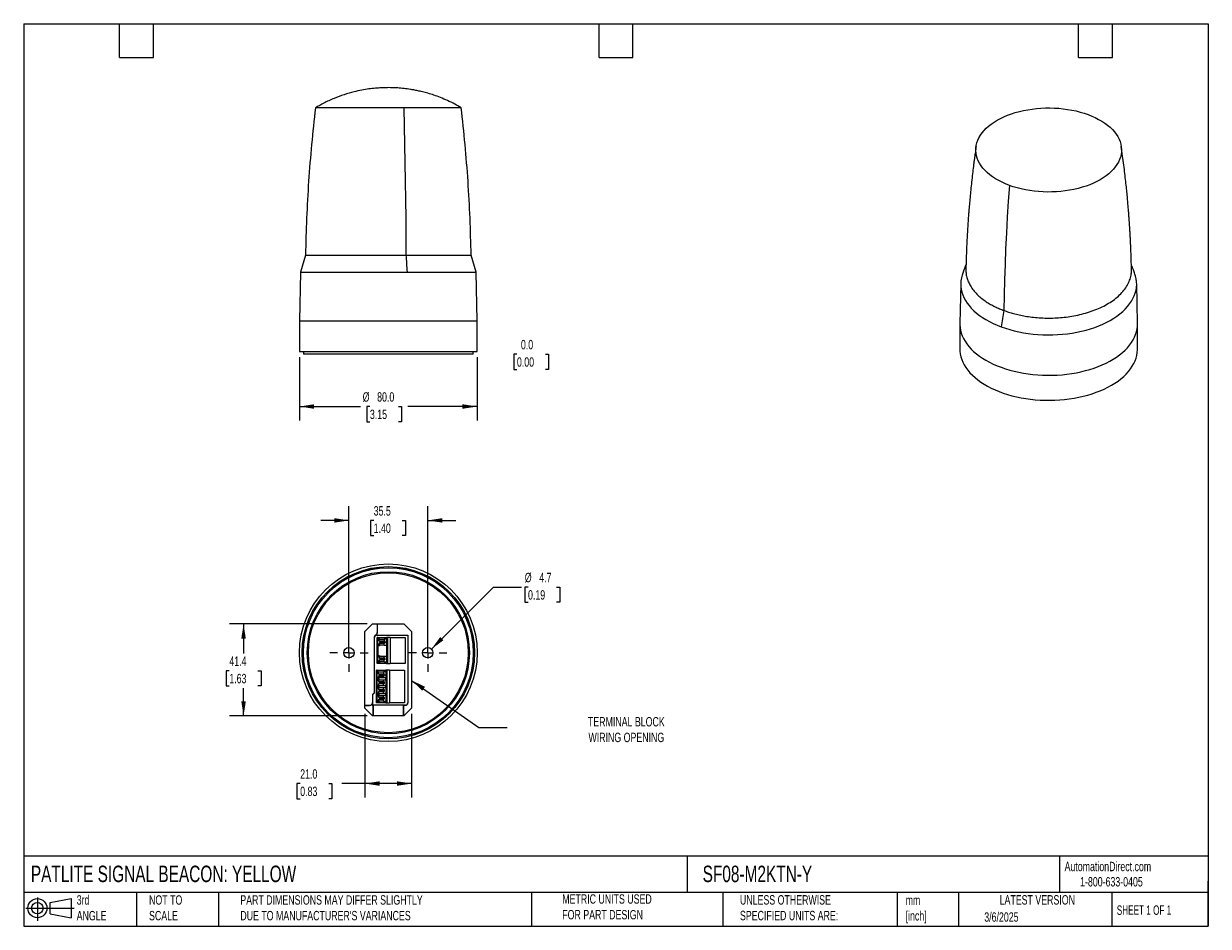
# Model space of a CAD drawing. Header units: millimetres. Extents: x 13 to 546, y 13 to 419.
import ezdxf

# ---------------------------------------------------------------- set-up
doc = ezdxf.new("R2010")
doc.units = ezdxf.units.MM
doc.header["$LTSCALE"] = 2
doc.linetypes.add('SLD-Center', pattern=[19.05, 15.24, -1.27, 1.27, -1.27])
doc.linetypes.add('SLD-Solid', pattern=[0])
doc.layers.add('CENTER', color=40, linetype='SLD-Center')
doc.layers.add('SLD-DEFPOINTS', color=7, linetype='Continuous')
doc.layers.add('DIMENSIONS', color=140, linetype='SLD-Solid', lineweight=25)
doc.layers.add('TEXT', color=140, linetype='SLD-Solid', lineweight=25)
doc.styles.add('SLDTEXTSTYLE0', font='TXT', dxfattribs={"width": 0.7})
doc.styles.add('SLDTEXTSTYLE1', font='TXT', dxfattribs={"width": 0.65})
doc.dimstyles.new('SLDDIMSTYLE0', dxfattribs={"dimtxt": 4.316016, "dimasz": 6.604, "dimexe": 0, "dimexo": 0.0625, "dimgap": 1.079004, "dimtad": 0, "dimtih": 1, "dimtoh": 1, "dimrnd": 1e-09, "dimzin": 4, "dimdsep": 46, "dimtxsty": 'SLDTEXTSTYLE0', "dimsah": 1, "dimcen": 0.09, "dimadec": 0, "dimazin": 1, "dimtfac": 1, "dimtofl": 0, "dimtmove": 0, "dimatfit": 3, "dimfxl": 0, "dimfrac": 2, "dimtolj": 1, "dimtzin": 12, "dimarcsym": 0})
doc.dimstyles.new('SLDDIMSTYLE1', dxfattribs={"dimtxt": 4.316016, "dimasz": 6.604, "dimexe": 0, "dimexo": 0.0625, "dimgap": 1.079004, "dimtad": 0, "dimtih": 1, "dimtoh": 1, "dimrnd": 1e-09, "dimzin": 0, "dimdsep": 46, "dimtxsty": 'SLDTEXTSTYLE0', "dimblk1": 'NONE', "dimblk2": 'NONE', "dimsah": 1, "dimcen": 0.09, "dimadec": 0, "dimazin": 0, "dimtfac": 1, "dimtmove": 0, "dimatfit": 0, "dimldrblk": 'NONE', "dimfxl": 0, "dimfrac": 2, "dimtolj": 1, "dimtzin": 12, "dimarcsym": 0})
doc.dimstyles.new('SLDDIMSTYLE2', dxfattribs={"dimtxt": 4.316016, "dimasz": 6.604, "dimexe": 0, "dimexo": 0.0625, "dimgap": 1.079004, "dimtad": 0, "dimtih": 1, "dimtoh": 1, "dimrnd": 1e-09, "dimzin": 12, "dimdsep": 46, "dimtxsty": 'SLDTEXTSTYLE0', "dimsah": 1, "dimcen": 0.09, "dimadec": 0, "dimazin": 3, "dimtfac": 1, "dimtmove": 0, "dimatfit": 0, "dimfxl": 0, "dimfrac": 2, "dimtolj": 1, "dimtzin": 12, "dimarcsym": 0})
doc.dimstyles.new('SLDDIMSTYLE3', dxfattribs={"dimtxt": 4.316016, "dimasz": 6.604, "dimexe": 0, "dimexo": 0.0625, "dimgap": 1.079004, "dimtad": 0, "dimtih": 1, "dimtoh": 1, "dimrnd": 1e-09, "dimzin": 12, "dimdsep": 46, "dimtxsty": 'SLDTEXTSTYLE0', "dimsah": 1, "dimcen": 0.09, "dimadec": 0, "dimazin": 3, "dimtfac": 1, "dimtofl": 0, "dimtmove": 0, "dimatfit": 3, "dimfxl": 0, "dimfrac": 2, "dimtolj": 1, "dimtzin": 12, "dimarcsym": 0})
doc.dimstyles.new('SLDDIMSTYLE4', dxfattribs={"dimtxt": 4.316016, "dimasz": 6.604, "dimexe": 0, "dimexo": 0.0625, "dimgap": 1.079004, "dimtad": 0, "dimtih": 1, "dimtoh": 1, "dimrnd": 1e-09, "dimzin": 12, "dimdsep": 46, "dimtxsty": 'SLDTEXTSTYLE0', "dimsah": 1, "dimcen": 0, "dimadec": 0, "dimazin": 3, "dimtfac": 1, "dimtofl": 0, "dimtmove": 0, "dimatfit": 3, "dimfxl": 0, "dimfrac": 2, "dimtolj": 1, "dimtzin": 12, "dimarcsym": 0})
doc.dimstyles.new('SLDDIMSTYLE5', dxfattribs={"dimtxt": 0.18, "dimasz": 6.604, "dimexe": 0, "dimexo": 0.0625, "dimgap": 0, "dimtad": 0, "dimtih": 1, "dimtoh": 1, "dimdec": 0, "dimrnd": 1e-09, "dimzin": 0, "dimdsep": 46, "dimtxsty": 'Standard', "dimsah": 1, "dimcen": 0.09, "dimadec": 0, "dimazin": 0, "dimtfac": 6.604, "dimtdec": 0, "dimtofl": 0, "dimtmove": 0, "dimatfit": 3, "dimfxl": 0, "dimfrac": 2, "dimtolj": 1, "dimtzin": 0, "dimarcsym": 0})

# ---------------------------------------------------------------- blocks, each defined once
blk = doc.blocks.new('Block11')
at = {"color": 7, "linetype": 'SLD-Solid', "lineweight": 18}
for p, q in [((0, 5.76), (21.75, 5.76)), ((5.18, 10.62), (5.18, 0)), ((10.96, 8.33), (20.35, 10.06)), ((10.96, 3.19), (10.96, 8.33)), ((20.35, 10.06), (20.35, 1.46)), ((10.96, 3.19), (20.35, 1.46))]:
    blk.add_line(p, q, dxfattribs=at)
for radius in [4.3, 2.57]:
    blk.add_circle((5.18, 5.76), radius, dxfattribs=at)
blk = doc.blocks.new('Block12')
at = {"layer": 'SLD-DEFPOINTS'}
blk.add_blockref('Block11', (0, 0), dxfattribs=at)
blk = doc.blocks.new('_D')
at = {"layer": 'DIMENSIONS'}
for p, q in [((136.88, 268.96), (136.88, 240.39)), ((216.88, 268.96), (216.88, 240.39)), ((136.88, 246.74), (164.37, 246.74)), ((168.59, 246.74), (167.14, 246.74)), ((167.14, 246.74), (167.14, 239.88)), ((181.42, 246.74), (182.87, 246.74)), ((182.87, 246.74), (182.87, 239.88)), ((216.88, 246.74), (185.64, 246.74)), ((167.14, 239.88), (168.59, 239.88)), ((182.87, 239.88), (181.42, 239.88))]:
    blk.add_line(p, q, dxfattribs=at)
for points in [[(136.88, 246.74), (143.49, 245.72), (143.49, 247.75)], [(216.88, 246.74), (210.28, 247.75), (210.28, 245.72)]]:
    blk.add_solid(points, dxfattribs=at)
at = {"layer": 'DIMENSIONS', "char_height": 4.233, "attachment_point": 1, "style": 'SLDTEXTSTYLE0'}
for s, insert in [('%%c', (165.34, 253.16)), ('80.0', (171.85, 253.16)), ('3.15', (168.59, 245.34))]:
    blk.add_mtext(s, dxfattribs=dict(at, insert=insert))
blk = doc.blocks.new('_D_1')
at = {"layer": 'DIMENSIONS'}
for p, q in [((234.8, 270.3), (233.35, 270.3)), ((233.35, 270.3), (233.35, 263.44)), ((247.62, 270.3), (249.07, 270.3)), ((249.07, 270.3), (249.07, 263.44)), ((233.35, 263.44), (234.8, 263.44)), ((249.07, 263.44), (247.62, 263.44))]:
    blk.add_line(p, q, dxfattribs=at)
at = {"layer": 'DIMENSIONS', "char_height": 4.233, "attachment_point": 1, "style": 'SLDTEXTSTYLE0'}
for s, insert in [('0.0', (236.59, 276.72)), ('0.00', (234.8, 268.89))]:
    blk.add_mtext(s, dxfattribs=dict(at, insert=insert))
blk = doc.blocks.new('_None')
blk = doc.blocks.new('_D_2')
at = {"layer": 'DIMENSIONS'}
for p, q in [((159.13, 138.41), (159.13, 201.8)), ((194.63, 138.41), (194.63, 201.8)), ((159.13, 195.45), (146.43, 195.45)), ((170.29, 195.45), (168.84, 195.45)), ((168.84, 195.45), (168.84, 188.59)), ((183.11, 195.45), (184.56, 195.45)), ((184.56, 195.45), (184.56, 188.59)), ((194.63, 195.45), (207.33, 195.45)), ((168.84, 188.59), (170.29, 188.59)), ((184.56, 188.59), (183.11, 188.59))]:
    blk.add_line(p, q, dxfattribs=at)
for points in [[(159.13, 195.45), (152.53, 196.47), (152.53, 194.44)], [(194.63, 195.45), (201.24, 194.44), (201.24, 196.47)]]:
    blk.add_solid(points, dxfattribs=at)
at = {"layer": 'DIMENSIONS', "char_height": 4.233, "attachment_point": 1, "style": 'SLDTEXTSTYLE0'}
for s, insert in [('35.5', (170.29, 201.87)), ('1.40', (170.29, 194.05))]:
    blk.add_mtext(s, dxfattribs=dict(at, insert=insert))
blk = doc.blocks.new('_D_3')
at = {"layer": 'DIMENSIONS'}
for p, q in [((167.29, 148.82), (105.35, 148.82)), ((111.7, 148.82), (111.7, 135.59)), ((105.29, 127.76), (103.84, 127.76)), ((103.84, 127.76), (103.84, 120.9)), ((118.11, 127.76), (119.56, 127.76)), ((119.56, 127.76), (119.56, 120.9)), ((103.84, 120.9), (105.29, 120.9)), ((111.7, 107.42), (111.7, 119.93)), ((119.56, 120.9), (118.11, 120.9)), ((167.29, 107.42), (105.35, 107.42))]:
    blk.add_line(p, q, dxfattribs=at)
for points in [[(111.7, 148.82), (110.68, 142.22), (112.72, 142.22)], [(111.7, 107.42), (112.72, 114.03), (110.68, 114.03)]]:
    blk.add_solid(points, dxfattribs=at)
at = {"layer": 'DIMENSIONS', "char_height": 4.233, "attachment_point": 1, "style": 'SLDTEXTSTYLE0'}
for s, insert in [('41.4', (105.29, 134.18)), ('1.63', (105.29, 126.36))]:
    blk.add_mtext(s, dxfattribs=dict(at, insert=insert))
blk = doc.blocks.new('_D_4')
at = {"layer": 'DIMENSIONS'}
for p, q in [((196.29, 137.53), (224.2, 165.44)), ((224.2, 165.44), (236.9, 165.44)), ((239.79, 165.44), (238.35, 165.44)), ((238.35, 165.44), (238.35, 158.58)), ((252.62, 165.44), (254.07, 165.44)), ((254.07, 165.44), (254.07, 158.58)), ((238.35, 158.58), (239.79, 158.58)), ((254.07, 158.58), (252.62, 158.58))]:
    blk.add_line(p, q, dxfattribs=at)
blk.add_solid([(196.29, 137.53), (201.68, 141.49), (200.24, 142.92)], dxfattribs=at)
at = {"layer": 'DIMENSIONS', "char_height": 4.233, "attachment_point": 1, "style": 'SLDTEXTSTYLE0'}
for s, insert in [('%%c', (238.33, 171.86)), ('4.7', (244.85, 171.86)), ('0.19', (239.79, 164.04))]:
    blk.add_mtext(s, dxfattribs=dict(at, insert=insert))
blk = doc.blocks.new('_D_5')
at = {"layer": 'DIMENSIONS'}
for p, q in [((166.38, 108.33), (166.38, 70.63)), ((187.38, 108.33), (187.38, 70.63)), ((137.21, 76.98), (135.76, 76.98)), ((135.76, 76.98), (135.76, 70.13)), ((150.04, 76.98), (151.49, 76.98)), ((151.49, 76.98), (151.49, 70.13)), ((166.38, 76.98), (155.89, 76.98)), ((187.38, 76.98), (166.38, 76.98)), ((135.76, 70.13), (137.21, 70.13)), ((151.49, 70.13), (150.04, 70.13))]:
    blk.add_line(p, q, dxfattribs=at)
for points in [[(166.38, 76.98), (172.99, 75.97), (172.99, 78)], [(187.38, 76.98), (180.78, 78), (180.78, 75.97)]]:
    blk.add_solid(points, dxfattribs=at)
at = {"layer": 'DIMENSIONS', "char_height": 4.233, "attachment_point": 1, "style": 'SLDTEXTSTYLE0'}
for s, insert in [('21.0', (137.21, 83.41)), ('0.83', (137.21, 75.58))]:
    blk.add_mtext(s, dxfattribs=dict(at, insert=insert))
blk = doc.blocks.new('SW_CENTERMARKSYMBOL_0')
at = {"layer": 'CENTER', "color": 0}
for p, q in [((0, 5.08), (0, 8.64)), ((-5.08, 0), (-8.64, 0)), ((0, 0), (-2.54, 0)), ((0, 0), (0, 2.54)), ((0, 0), (0, -2.54)), ((0, 0), (2.54, 0)), ((5.08, 0), (8.64, 0)), ((0, -5.08), (0, -8.64))]:
    blk.add_line(p, q, dxfattribs=at)
blk = doc.blocks.new('SW_CENTERMARKSYMBOL_1')
at = {"layer": 'CENTER', "color": 0}
for p, q in [((0, 5.08), (0, 8.64)), ((-5.08, 0), (-8.64, 0)), ((0, 0), (-2.54, 0)), ((0, 0), (0, 2.54)), ((0, 0), (0, -2.54)), ((0, 0), (2.54, 0)), ((5.08, 0), (8.64, 0)), ((0, -5.08), (0, -8.64))]:
    blk.add_line(p, q, dxfattribs=at)

msp = doc.modelspace()

# ---------------------------------------------------------------- linework, layer by layer
for p, q in [((183.864, 381.255), (144.084, 381.255)), ((209.679, 381.255), (183.864, 381.255)), ((139.6, 314.9), (137.265, 307.297)), ((216.497, 307.297), (214.162, 314.9)), ((137.265, 307.297), (136.881, 285.297)), ((137.265, 307.297), (185.316, 307.297)), ((185.316, 307.297), (216.497, 307.297)), ((216.881, 285.297), (216.497, 307.297)), ((434.619, 302.144), (434.235, 284.183)), ((514.229, 284.183), (513.845, 302.144)), ((136.881, 285.297), (136.881, 271.497)), ((136.881, 285.297), (176.881, 285.297)), ((176.881, 285.297), (216.881, 285.297)), ((216.881, 271.497), (216.881, 285.297)), ((434.232, 283.898), (434.232, 272.63)), ((514.232, 272.63), (514.232, 283.898)), ((136.881, 271.497), (216.881, 271.497)), ((138.631, 271.497), (138.631, 270.297)), ((215.131, 270.297), (138.631, 270.297)), ((215.131, 270.297), (215.131, 271.497)), ((166.381, 145.373), (169.831, 148.823)), ((166.381, 110.873), (166.381, 145.373)), ((169.831, 148.823), (183.931, 148.823)), ((171.855, 148.823), (171.855, 145.07)), ((171.881, 145.055), (171.855, 145.07)), ((171.881, 148.823), (171.881, 145.055)), ((183.931, 148.823), (187.381, 145.373)), ((187.381, 145.373), (187.381, 110.873)), ((170.529, 142.773), (170.529, 117.837)), ((170.555, 142.773), (170.529, 142.773)), ((170.555, 142.773), (170.555, 117.826)), ((170.655, 117.785), (170.655, 142.773)), ((170.718, 142.773), (170.655, 142.773)), ((170.718, 117.759), (170.718, 142.773)), ((171.681, 143.799), (185.707, 143.799)), ((171.681, 143.799), (171.681, 143.736)), ((171.681, 143.736), (185.644, 143.736)), ((171.831, 130.963), (171.831, 142.783)), ((172.144, 142.783), (171.831, 142.783)), ((172.144, 142.783), (172.144, 141.799)), ((172.144, 134.179), (172.144, 139.567)), ((172.169, 141.683), (172.799, 141.683)), ((172.169, 139.683), (172.799, 139.683)), ((172.176, 139.683), (172.176, 141.683)), ((172.379, 142.783), (172.379, 142.113)), ((172.379, 142.783), (176.065, 142.783)), ((172.379, 134.493), (172.379, 139.253)), ((172.799, 141.183), (172.799, 142.023)), ((172.799, 142.023), (175.005, 142.023)), ((172.799, 141.183), (173.223, 140.965)), ((172.799, 141.183), (175.005, 141.183)), ((173.223, 140.401), (172.799, 140.183)), ((172.799, 140.183), (172.799, 139.343)), ((172.799, 140.183), (175.005, 140.183)), ((175.005, 139.343), (172.799, 139.343)), ((173.223, 140.965), (175.429, 140.965)), ((173.223, 140.401), (173.223, 140.965)), ((173.223, 140.401), (175.429, 140.401)), ((175.005, 142.023), (175.005, 141.183)), ((176.065, 142.023), (175.005, 142.023)), ((175.429, 140.965), (175.005, 141.183)), ((175.005, 140.183), (175.429, 140.401)), ((175.005, 139.343), (175.005, 140.183)), ((175.005, 139.343), (176.065, 139.343)), ((175.429, 140.965), (175.429, 140.401)), ((176.065, 142.783), (176.065, 142.023)), ((176.49, 142.783), (176.065, 142.783)), ((176.065, 142.023), (176.065, 139.343)), ((176.065, 139.343), (176.065, 134.403)), ((176.49, 142.783), (176.49, 130.963)), ((177.713, 142.783), (176.49, 142.783)), ((177.713, 142.783), (177.713, 130.963)), ((177.713, 142.783), (184.531, 142.783)), ((184.531, 142.783), (184.531, 130.963)), ((185.707, 143.799), (185.644, 143.736)), ((185.644, 143.736), (185.644, 113.273)), ((185.707, 143.799), (185.707, 113.273)), ((172.799, 134.063), (172.169, 134.063)), ((172.176, 132.063), (172.176, 134.063)), ((172.799, 134.403), (172.799, 133.563)), ((172.799, 134.403), (175.005, 134.403)), ((172.799, 133.563), (173.223, 133.345)), ((172.799, 133.563), (175.005, 133.563)), ((175.005, 133.563), (175.005, 134.403)), ((175.005, 134.403), (176.065, 134.403)), ((175.429, 133.345), (175.005, 133.563)), ((176.065, 134.403), (176.065, 131.723)), ((172.144, 130.963), (171.831, 130.963)), ((172.144, 130.963), (172.144, 131.947)), ((172.799, 132.063), (172.169, 132.063)), ((172.379, 130.963), (172.379, 131.633)), ((176.065, 130.963), (172.379, 130.963)), ((172.799, 132.563), (173.223, 132.781)), ((172.799, 132.563), (172.799, 131.723)), ((175.005, 132.563), (172.799, 132.563)), ((175.005, 131.723), (172.799, 131.723)), ((175.429, 133.345), (173.223, 133.345)), ((173.223, 133.345), (173.223, 132.781)), ((175.429, 132.781), (173.223, 132.781)), ((175.429, 132.781), (175.005, 132.563)), ((175.005, 131.723), (175.005, 132.563)), ((175.005, 131.723), (176.065, 131.723)), ((175.429, 132.781), (175.429, 133.345)), ((176.065, 131.723), (176.065, 130.963)), ((176.065, 130.963), (176.49, 130.963)), ((176.49, 130.963), (177.713, 130.963)), ((184.531, 130.963), (177.713, 130.963)), ((171.531, 113.263), (171.531, 127.963)), ((171.844, 127.963), (171.531, 127.963)), ((171.844, 127.963), (171.844, 126.979)), ((171.844, 123.479), (171.844, 124.747)), ((171.869, 126.863), (172.499, 126.863)), ((171.869, 124.863), (172.499, 124.863)), ((172.499, 123.363), (171.869, 123.363)), ((171.876, 124.863), (171.876, 126.863)), ((171.876, 121.363), (171.876, 123.363)), ((172.079, 127.963), (172.079, 127.293)), ((172.079, 127.963), (175.765, 127.963)), ((172.079, 124.433), (172.079, 123.793)), ((172.499, 126.363), (172.499, 127.203)), ((172.499, 127.203), (174.705, 127.203)), ((172.499, 126.363), (174.705, 126.363)), ((172.499, 126.363), (172.923, 126.145)), ((172.923, 125.581), (172.499, 125.363)), ((172.499, 125.363), (172.499, 124.523)), ((172.499, 125.363), (174.705, 125.363)), ((174.705, 124.523), (172.499, 124.523)), ((172.499, 123.703), (172.499, 122.863)), ((172.499, 123.703), (174.705, 123.703)), ((172.499, 122.863), (172.923, 122.645)), ((172.499, 122.863), (174.705, 122.863)), ((172.923, 126.145), (175.129, 126.145)), ((172.923, 125.581), (172.923, 126.145)), ((172.923, 125.581), (175.129, 125.581)), ((174.705, 127.203), (174.705, 126.363)), ((175.765, 127.203), (174.705, 127.203)), ((175.129, 126.145), (174.705, 126.363)), ((174.705, 125.363), (175.129, 125.581)), ((174.705, 124.523), (174.705, 125.363)), ((175.765, 124.523), (174.705, 124.523)), ((174.705, 122.863), (174.705, 123.703)), ((174.705, 123.703), (175.765, 123.703)), ((175.129, 122.645), (174.705, 122.863)), ((175.129, 126.145), (175.129, 125.581)), ((175.765, 127.963), (175.765, 127.203)), ((176.19, 127.963), (175.765, 127.963)), ((175.765, 127.203), (175.765, 124.523)), ((175.765, 123.703), (175.765, 124.523)), ((175.765, 123.703), (175.765, 121.023)), ((176.19, 127.963), (176.19, 113.263)), ((177.413, 127.963), (176.19, 127.963)), ((177.413, 127.963), (177.413, 113.263)), ((177.413, 127.963), (184.231, 127.963)), ((184.231, 127.963), (184.231, 113.263)), ((170.529, 117.837), (169.788, 117.097)), ((170.555, 117.826), (169.814, 117.086)), ((170.655, 117.785), (169.914, 117.045)), ((170.718, 117.759), (169.977, 117.019)), ((170.555, 117.826), (170.529, 117.837)), ((170.655, 117.785), (170.718, 117.759)), ((171.844, 121.246), (171.844, 119.98)), ((171.844, 117.746), (171.844, 116.48)), ((171.869, 121.363), (172.499, 121.363)), ((172.499, 119.863), (171.869, 119.863)), ((171.869, 117.863), (172.499, 117.863)), ((171.876, 117.863), (171.876, 119.863)), ((172.079, 120.933), (172.079, 120.293)), ((172.079, 117.433), (172.079, 116.793)), ((172.923, 122.081), (172.499, 121.863)), ((172.499, 121.863), (172.499, 121.023)), ((174.705, 121.863), (172.499, 121.863)), ((174.705, 121.023), (172.499, 121.023)), ((172.499, 120.203), (172.499, 119.363)), ((172.499, 120.203), (174.705, 120.203)), ((172.499, 119.363), (172.923, 119.145)), ((172.499, 119.363), (174.705, 119.363)), ((172.923, 118.581), (172.499, 118.363)), ((172.499, 118.363), (172.499, 117.523)), ((174.705, 118.363), (172.499, 118.363)), ((174.705, 117.523), (172.499, 117.523)), ((172.923, 122.645), (175.129, 122.645)), ((172.923, 122.645), (172.923, 122.081)), ((175.129, 122.081), (172.923, 122.081)), ((172.923, 119.145), (175.129, 119.145)), ((172.923, 119.145), (172.923, 118.581)), ((175.129, 118.581), (172.923, 118.581)), ((174.705, 121.863), (175.129, 122.081)), ((174.705, 121.023), (174.705, 121.863)), ((175.765, 121.023), (174.705, 121.023)), ((174.705, 119.363), (174.705, 120.203)), ((174.705, 120.203), (175.765, 120.203)), ((175.129, 119.145), (174.705, 119.363)), ((174.705, 118.363), (175.129, 118.581)), ((174.705, 117.523), (174.705, 118.363)), ((175.765, 117.523), (174.705, 117.523)), ((175.129, 122.081), (175.129, 122.645)), ((175.129, 118.581), (175.129, 119.145)), ((175.765, 120.203), (175.765, 121.023)), ((175.765, 120.203), (175.765, 117.523)), ((175.765, 116.703), (175.765, 117.523)), ((168.291, 112.059), (166.381, 112.059)), ((168.317, 112.033), (166.381, 112.033)), ((168.317, 112.033), (168.291, 112.059)), ((169.788, 117.097), (169.791, 113.559)), ((169.814, 117.086), (169.788, 117.097)), ((169.817, 113.532), (169.791, 113.559)), ((169.814, 117.086), (169.817, 113.533)), ((169.918, 112.033), (169.914, 117.045)), ((169.977, 117.019), (169.914, 117.045)), ((169.918, 112.033), (169.949, 112.064)), ((169.918, 112.033), (170.068, 112.033)), ((169.949, 112.278), (169.981, 112.31)), ((183.815, 112.278), (169.949, 112.278)), ((169.949, 112.278), (169.949, 112.064)), ((170.099, 112.064), (169.949, 112.064)), ((169.981, 112.31), (169.977, 117.019)), ((184.681, 112.31), (169.981, 112.31)), ((170.099, 112.064), (170.068, 112.033)), ((170.068, 107.423), (170.068, 112.033)), ((170.099, 112.064), (170.099, 107.423)), ((171.844, 113.263), (171.531, 113.263)), ((171.844, 114.246), (171.844, 113.263)), ((172.499, 116.363), (171.869, 116.363)), ((172.499, 114.363), (171.869, 114.363)), ((171.876, 114.363), (171.876, 116.363)), ((172.079, 113.263), (172.079, 113.933)), ((175.765, 113.263), (172.079, 113.263)), ((172.499, 116.703), (172.499, 115.863)), ((172.499, 116.703), (174.705, 116.703)), ((172.499, 115.863), (172.923, 115.645)), ((174.705, 115.863), (172.499, 115.863)), ((172.499, 114.863), (172.923, 115.081)), ((172.499, 114.863), (172.499, 114.023)), ((174.705, 114.863), (172.499, 114.863)), ((174.705, 114.023), (172.499, 114.023)), ((175.129, 115.645), (172.923, 115.645)), ((172.923, 115.645), (172.923, 115.081)), ((175.129, 115.081), (172.923, 115.081)), ((174.705, 115.863), (174.705, 116.703)), ((174.705, 116.703), (175.765, 116.703)), ((175.129, 115.645), (174.705, 115.863)), ((175.129, 115.081), (174.705, 114.863)), ((174.705, 114.023), (174.705, 114.863)), ((174.705, 114.023), (175.765, 114.023)), ((175.129, 115.081), (175.129, 115.645)), ((175.765, 116.703), (175.765, 114.023)), ((175.765, 114.023), (175.765, 113.263)), ((175.765, 113.263), (176.19, 113.263)), ((176.19, 113.263), (177.413, 113.263)), ((184.231, 113.263), (177.413, 113.263)), ((183.681, 112.043), (183.665, 112.075)), ((183.816, 112.075), (183.665, 112.075)), ((183.665, 107.423), (183.665, 112.075)), ((183.681, 112.043), (183.681, 107.423)), ((183.681, 112.043), (183.831, 112.043)), ((183.815, 112.278), (183.831, 112.247)), ((183.815, 112.278), (183.816, 112.075)), ((183.831, 112.043), (183.816, 112.075)), ((183.831, 112.043), (183.831, 112.247)), ((183.831, 112.247), (184.681, 112.247)), ((184.681, 112.247), (184.681, 112.31)), ((185.644, 113.273), (185.707, 113.273)), ((169.831, 107.423), (166.381, 110.873)), ((183.931, 107.423), (169.831, 107.423)), ((187.381, 110.873), (183.931, 107.423))]:
    msp.add_line(p, q)
at = {"flags": 128}
for points in [[(183.864, 381.255), (184.062, 372.99), (184.238, 364.715), (184.392, 356.429), (184.522, 348.135), (184.63, 339.834), (184.716, 331.526), (184.779, 323.215), (184.819, 314.9)], [(456.51, 346.32), (454.845, 346.98), (453.253, 347.698), (451.741, 348.471), (450.314, 349.296), (448.978, 350.171), (447.738, 351.091), (446.598, 352.054), (445.563, 353.056), (444.636, 354.092), (443.823, 355.159), (443.124, 356.253), (442.543, 357.37), (442.083, 358.506), (441.744, 359.655), (441.529, 360.815), (441.438, 361.98), (441.471, 363.146), (441.629, 364.308), (441.91, 365.463), (442.314, 366.606), (442.838, 367.732), (443.482, 368.837), (444.243, 369.917), (445.117, 370.968), (446.102, 371.987), (447.194, 372.968), (448.388, 373.908), (449.68, 374.805), (451.065, 375.654), (452.538, 376.451), (454.093, 377.195), (455.725, 377.883), (457.427, 378.511), (459.193, 379.077), (461.016, 379.58), (462.889, 380.017), (464.805, 380.386), (466.756, 380.687), (468.736, 380.917), (470.737, 381.077), (472.752, 381.166), (474.771, 381.183), (476.789, 381.127), (478.797, 381.001), (480.788, 380.803), (482.754, 380.535), (484.687, 380.197), (486.581, 379.792), (488.428, 379.32), (490.221, 378.783), (491.954, 378.183)], [(491.954, 378.183), (493.619, 377.523), (495.211, 376.805), (496.723, 376.032), (498.15, 375.206), (499.486, 374.332), (500.726, 373.412), (501.866, 372.449), (502.901, 371.447), (503.828, 370.411), (504.642, 369.344), (505.34, 368.25), (505.921, 367.133), (506.381, 365.997), (506.72, 364.848), (506.935, 363.688), (507.026, 362.523), (506.993, 361.357), (506.835, 360.195), (506.554, 359.04), (506.15, 357.897), (505.626, 356.771), (504.982, 355.666), (504.221, 354.586), (503.347, 353.535), (502.362, 352.516), (501.27, 351.535), (500.076, 350.595), (498.784, 349.698), (497.399, 348.849), (495.926, 348.052), (494.371, 347.308), (492.739, 346.62), (491.037, 345.992), (489.271, 345.426), (487.448, 344.923), (485.575, 344.486), (483.659, 344.117), (481.708, 343.816), (479.728, 343.586), (477.727, 343.426), (475.712, 343.337), (473.693, 343.32), (471.675, 343.376), (469.667, 343.502), (467.676, 343.7), (465.71, 343.968), (463.777, 344.306), (461.883, 344.711), (460.036, 345.183), (458.243, 345.72), (456.51, 346.32)], [(456.51, 346.32), (456.007, 339.119), (455.561, 331.961), (455.172, 324.845), (454.84, 317.775), (454.566, 310.75), (454.349, 303.772), (454.189, 296.842), (454.087, 289.961)], [(184.819, 314.9), (184.885, 313.956), (184.951, 313.011), (185.015, 312.063), (185.077, 311.113), (185.139, 310.162), (185.199, 309.209), (185.258, 308.254), (185.316, 307.297)], [(435.401, 306.392), (435.243, 305.915), (434.911, 304.646), (434.702, 303.369), (434.618, 302.087), (434.658, 300.805), (434.823, 299.525), (435.112, 298.253), (435.524, 296.993), (436.058, 295.748), (436.712, 294.522), (437.484, 293.319), (438.372, 292.143), (439.372, 290.997), (440.482, 289.886), (441.699, 288.812), (443.017, 287.78), (444.434, 286.792), (445.945, 285.851), (447.545, 284.96), (449.228, 284.123), (450.99, 283.342), (452.826, 282.618)], [(452.826, 282.618), (454.729, 281.956), (456.693, 281.356), (458.712, 280.82), (460.78, 280.351), (462.891, 279.95), (465.037, 279.617), (467.212, 279.354), (469.409, 279.162), (471.621, 279.042), (473.842, 278.993), (476.064, 279.017), (478.28, 279.112), (480.483, 279.279), (482.667, 279.517), (484.824, 279.825), (486.948, 280.202), (489.031, 280.648), (491.069, 281.16), (493.053, 281.738), (494.978, 282.379), (496.837, 283.081), (498.626, 283.842), (500.338, 284.66), (501.968, 285.532), (503.51, 286.456), (504.96, 287.428), (506.314, 288.445), (507.567, 289.505), (508.715, 290.603), (509.754, 291.737), (510.681, 292.903), (511.494, 294.097), (512.19, 295.315), (512.766, 296.554), (513.221, 297.81), (513.553, 299.078), (513.762, 300.355), (513.846, 301.637), (513.806, 302.92), (513.641, 304.199), (513.352, 305.471), (513.063, 306.391)], [(434.235, 284.183), (434.236, 283.58), (434.327, 282.309), (434.539, 281.042), (434.872, 279.784), (435.324, 278.539), (435.895, 277.309), (436.582, 276.1), (437.383, 274.915), (438.296, 273.757), (439.319, 272.629), (440.447, 271.536), (441.678, 270.48), (443.008, 269.465), (444.433, 268.494), (445.948, 267.57)], [(445.948, 267.57), (447.549, 266.695), (449.231, 265.873), (450.989, 265.105), (452.818, 264.395), (454.711, 263.743), (456.664, 263.153), (458.67, 262.626), (460.724, 262.163), (462.819, 261.767), (464.948, 261.437), (467.105, 261.176), (469.284, 260.984), (471.478, 260.862), (473.681, 260.809), (475.885, 260.826), (478.084, 260.914), (480.272, 261.072), (482.441, 261.298), (484.585, 261.594), (486.697, 261.957), (488.772, 262.386), (490.803, 262.882), (492.783, 263.44), (494.707, 264.061), (496.569, 264.743), (498.363, 265.482), (500.084, 266.278), (501.726, 267.126), (503.285, 268.026), (504.755, 268.974), (506.133, 269.968), (507.414, 271.003), (508.594, 272.078), (509.67, 273.189), (510.638, 274.332), (511.496, 275.504), (512.24, 276.702), (512.869, 277.922), (513.381, 279.16), (513.773, 280.412), (514.046, 281.674), (514.198, 282.944), (514.229, 284.183)], [(434.232, 272.63), (434.266, 271.676), (434.418, 270.406), (434.691, 269.143), (435.083, 267.891), (435.595, 266.653), (436.224, 265.434), (436.968, 264.236), (437.826, 263.064), (438.794, 261.921), (439.87, 260.81), (441.05, 259.735), (442.331, 258.699), (443.709, 257.706), (445.179, 256.758), (446.738, 255.858), (448.38, 255.009), (450.101, 254.214), (451.895, 253.474), (453.757, 252.793), (455.681, 252.172), (457.661, 251.613), (459.692, 251.118), (461.767, 250.688), (463.879, 250.325), (466.023, 250.03), (468.192, 249.803), (470.38, 249.646), (472.579, 249.558), (474.783, 249.541), (476.986, 249.593), (479.18, 249.716), (481.359, 249.908), (483.516, 250.169), (485.645, 250.498), (487.74, 250.895), (489.794, 251.358), (491.8, 251.885), (493.753, 252.475), (495.646, 253.126), (497.475, 253.837), (499.233, 254.605), (500.915, 255.427), (502.516, 256.302)], [(502.516, 256.302), (504.031, 257.226), (505.456, 258.197), (506.786, 259.212), (508.017, 260.268), (509.145, 261.361), (510.168, 262.488), (511.081, 263.647), (511.882, 264.832), (512.569, 266.041), (513.14, 267.27), (513.592, 268.516), (513.925, 269.774), (514.137, 271.04), (514.228, 272.312), (514.232, 272.63)], [(171.124, 143.751), (171.113, 143.762), (171.105, 143.771)]]:
    msp.add_lwpolyline(points, dxfattribs=at)
for centre, radius in [((176.881, 135.873), 40), ((176.881, 135.873), 38.8), ((176.881, 135.873), 38.766), ((176.881, 135.873), 38.25), ((176.881, 135.873), 36.5), ((176.881, 135.873), 36), ((159.131, 135.873), 2.35), ((194.631, 135.873), 2.35)]:
    msp.add_circle(centre, radius)
for centre, radius, start, end in [((747.105, 235.84), 297.974, 169.53543, 170.96796), ((171.681, 142.773), 1.026, 90, 180), ((171.681, 142.773), 0.963, 90, 180), ((184.681, 113.273), 1.026, 270, 0), ((184.681, 113.273), 0.963, 270, 0)]:
    msp.add_arc(centre, radius, start, end)
for points, knots in [([(209.631, 381.26), (208.709, 381.801), (206.715, 382.97), (203.602, 384.484), (200.439, 385.835), (197.484, 386.914), (194.789, 387.76), (192.376, 388.408), (190.262, 388.893), (188.446, 389.251), (186.376, 389.602), (183.974, 389.924), (181.173, 390.173), (178.495, 390.294), (176.012, 390.306), (173.565, 390.226), (170.979, 390.045), (168.052, 389.711), (164.828, 389.183), (161.083, 388.362), (156.895, 387.16), (152.345, 385.469), (148.039, 383.522), (145.361, 381.962), (144.137, 381.249)], [0, 0, 0, 0, 0.046648, 0.1007891, 0.1508598, 0.1966396, 0.2379517, 0.2740442, 0.3055956, 0.3325332, 0.3548051, 0.3971503, 0.4382205, 0.4774559, 0.5140231, 0.5465148, 0.5842157, 0.627072, 0.6749968, 0.7266479, 0.7942217, 0.8648709, 0.9382533, 1, 1, 1, 1]), ([(144.084, 381.255), (143.468, 375.745), (142.236, 364.724), (140.932, 348.139), (139.992, 331.529), (139.731, 320.443), (139.6, 314.9)], [0, 0, 0, 0, 0.2499591, 0.5, 0.7500409, 1, 1, 1, 1]), ([(214.162, 314.9), (214.031, 320.443), (213.77, 331.529), (212.83, 348.139), (211.526, 364.724), (210.294, 375.745), (209.678, 381.255)], [0, 0, 0, 0, 0.2499591, 0.5, 0.7500409, 1, 1, 1, 1]), ([(441.551, 363.847), (441.467, 363.268), (441.316, 362.232), (441.124, 360.861), (440.978, 359.809), (440.861, 358.948), (440.718, 357.882), (440.538, 356.51), (440.256, 354.298), (439.902, 351.391), (439.502, 347.868), (439.128, 344.326), (438.8, 340.958), (438.515, 337.778), (438.281, 334.957), (438.084, 332.407), (437.915, 330.036), (437.753, 327.597), (437.601, 325.083), (437.466, 322.619), (437.343, 320.134), (437.231, 317.57), (437.124, 314.73), (437.026, 311.616), (436.978, 309.448), (436.953, 308.318)], [0, 0, 0, 0, 0.0316211, 0.056529, 0.0747222, 0.0888953, 0.1033443, 0.1326905, 0.1634548, 0.2235875, 0.2905695, 0.354509, 0.4154784, 0.4727471, 0.5263136, 0.5677479, 0.6103324, 0.6541149, 0.6990945, 0.7456825, 0.7867394, 0.8327015, 0.8835671, 0.9393342, 1, 1, 1, 1]), ([(511.511, 308.32), (511.487, 309.395), (511.442, 311.439), (511.353, 314.346), (511.258, 316.936), (511.162, 319.211), (511.07, 321.17), (510.987, 322.812), (510.914, 324.14), (510.855, 325.176), (510.81, 325.944), (510.773, 326.552), (510.741, 327.086), (510.706, 327.635), (510.668, 328.236), (510.621, 328.954), (510.556, 329.92), (510.467, 331.185), (510.351, 332.774), (510.207, 334.644), (510.032, 336.794), (509.821, 339.222), (509.571, 341.929), (509.275, 344.914), (508.928, 348.174), (508.525, 351.709), (508.058, 355.517), (507.523, 359.595), (507.121, 362.399), (506.913, 363.847)], [0, 0, 0, 0, 0.0577015, 0.1097591, 0.1561702, 0.1969328, 0.2320455, 0.2615071, 0.285317, 0.3034746, 0.3173047, 0.3266546, 0.3362156, 0.3460517, 0.3561764, 0.3685856, 0.3847066, 0.4082059, 0.4367575, 0.4703614, 0.5090174, 0.5527251, 0.6014837, 0.6552921, 0.7141487, 0.7780511, 0.8469966, 0.9209811, 1, 1, 1, 1]), ([(139.601, 314.9), (139.637, 314.9), (139.711, 314.9), (140.39, 314.9), (141.491, 314.9), (143.037, 314.9), (144.972, 314.9), (147.246, 314.9), (149.784, 314.9), (152.517, 314.9), (155.378, 314.9), (158.327, 314.9), (161.438, 314.9), (164.671, 314.9), (167.981, 314.9), (171.181, 314.9), (174.24, 314.9), (177.137, 314.9), (179.861, 314.9), (182.409, 314.9), (184.032, 314.9), (184.819, 314.9)], [0, 0, 0, 0, 0.0608258, 0.1222254, 0.184738, 0.2468621, 0.3082236, 0.3684757, 0.4273093, 0.4834575, 0.53778, 0.5901212, 0.640371, 0.6948449, 0.7464912, 0.7953208, 0.8413866, 0.8847731, 0.9255876, 0.9639528, 1, 1, 1, 1]), ([(184.819, 314.9), (185.599, 314.9), (187.209, 314.9), (189.645, 314.9), (192.174, 314.9), (194.772, 314.9), (197.412, 314.9), (200.059, 314.9), (202.665, 314.9), (205.081, 314.9), (207.271, 314.9), (209.202, 314.9), (210.898, 314.9), (212.296, 314.9), (213.354, 314.9), (213.967, 314.9), (214.229, 314.9), (214.162, 314.9), (214.162, 314.9)], [0, 0, 0, 0, 0.0477098, 0.0984876, 0.1525073, 0.2099309, 0.2709007, 0.3355286, 0.4038844, 0.4759828, 0.5437246, 0.6143336, 0.6876543, 0.763466, 0.8414811, 0.9199074, 0.9997277, 1, 1, 1, 1]), ([(437.009, 310.68), (436.88, 310.362), (436.306, 308.951), (435.795, 307.508), (435.4, 306.39)], [0, 0, 0, 0, 0.2255825, 1, 1, 1, 1]), ([(513.064, 306.39), (512.837, 307.026), (512.337, 308.424), (511.799, 309.864), (511.475, 310.658), (511.455, 310.708)], [0, 0, 0, 0, 0.43852343, 0.96453581, 1, 1, 1, 1]), ([(436.975, 308.318), (436.981, 307.693), (436.993, 306.37), (437.448, 304.388), (438.203, 302.42), (439.276, 300.499), (440.648, 298.651), (442.302, 296.904), (444.117, 295.339), (446.04, 293.952), (448.026, 292.733), (450.041, 291.672), (452.046, 290.749), (453.421, 290.218), (454.087, 289.961)], [0, 0, 0, 0, 0.0861682, 0.182272, 0.2748705, 0.3637688, 0.4601405, 0.5515095, 0.6378955, 0.719392, 0.7961484, 0.8683547, 0.9362278, 1, 1, 1, 1]), ([(454.087, 289.961), (454.77, 289.718), (456.179, 289.217), (458.467, 288.549), (460.976, 287.933), (463.723, 287.397), (466.708, 286.965), (469.927, 286.663), (473.368, 286.522), (476.869, 286.57), (480.384, 286.812), (483.865, 287.244), (487.387, 287.894), (490.892, 288.773), (494.295, 289.883), (497.531, 291.216), (500.536, 292.759), (503.267, 294.502), (505.68, 296.429), (507.721, 298.512), (509.346, 300.711), (510.533, 302.974), (511.247, 305.254), (511.549, 307.043), (511.484, 308.058), (511.468, 308.32)], [0, 0, 0, 0, 0.0299591, 0.0618447, 0.095766, 0.1318248, 0.1701105, 0.2106931, 0.2536167, 0.2988905, 0.3414285, 0.385767, 0.4318083, 0.4794138, 0.5284029, 0.5776502, 0.6277729, 0.6784967, 0.7295264, 0.781481, 0.8331129, 0.8841109, 0.9341869, 0.983084, 1, 1, 1, 1]), ([(171.855, 145.07), (171.855, 144.806), (171.785, 144.547), (171.524, 144.094), (171.333, 143.903), (171.105, 143.771)], [0, 0, 0, 0, 0.5, 0.5, 1, 1, 1, 1]), ([(171.881, 145.055), (171.881, 144.922), (171.864, 144.792), (171.795, 144.538), (171.744, 144.415), (171.612, 144.188), (171.53, 144.082), (171.344, 143.897), (171.239, 143.817), (171.124, 143.751)], [0, 0, 0, 0, 0.25, 0.25, 0.5, 0.5, 0.75, 0.75, 1, 1, 1, 1]), ([(171.105, 143.771), (170.938, 143.675), (170.786, 143.527), (170.58, 143.17), (170.529, 142.965), (170.529, 142.773)], [0, 0, 0, 0, 0.5, 0.5, 1, 1, 1, 1]), ([(171.124, 143.751), (170.96, 143.658), (170.809, 143.514), (170.606, 143.164), (170.555, 142.961), (170.555, 142.773)], [0, 0, 0, 0, 0.5, 0.5, 1, 1, 1, 1]), ([(172.144, 142.783), (172.144, 142.783), (172.165, 142.783), (172.246, 142.783), (172.307, 142.783), (172.379, 142.783)], [0, 0, 0, 0, 0.5, 0.5, 1, 1, 1, 1]), ([(172.144, 141.799), (172.144, 141.861), (172.163, 141.921), (172.24, 142.031), (172.299, 142.078), (172.379, 142.113)], [0, 0, 0, 0, 0.5, 0.5, 1, 1, 1, 1]), ([(172.379, 139.253), (172.299, 139.288), (172.241, 139.334), (172.163, 139.443), (172.144, 139.505), (172.144, 139.567)], [0, 0, 0, 0, 0.5, 0.5, 1, 1, 1, 1]), ([(172.379, 142.113), (172.497, 142.146), (172.733, 142.213), (173.014, 142.149), (173.148, 142.045), (173.178, 142.023)], [0, 0, 0, 0, 0.4399201, 0.8779925, 1, 1, 1, 1]), ([(172.379, 139.253), (172.497, 139.219), (172.733, 139.153), (173.014, 139.217), (173.148, 139.32), (173.178, 139.343)], [0, 0, 0, 0, 0.4399201, 0.8779926, 1, 1, 1, 1]), ([(172.379, 134.493), (172.299, 134.458), (172.241, 134.412), (172.163, 134.302), (172.144, 134.241), (172.144, 134.179)], [0, 0, 0, 0, 0.5, 0.5, 1, 1, 1, 1]), ([(172.379, 134.493), (172.497, 134.526), (172.733, 134.593), (173.014, 134.529), (173.148, 134.425), (173.178, 134.403)], [0, 0, 0, 0, 0.4403551, 0.8784911, 1, 1, 1, 1]), ([(172.144, 131.947), (172.144, 131.885), (172.163, 131.824), (172.24, 131.715), (172.299, 131.668), (172.379, 131.633)], [0, 0, 0, 0, 0.5, 0.5, 1, 1, 1, 1]), ([(172.379, 130.963), (172.307, 130.963), (172.246, 130.963), (172.165, 130.963), (172.144, 130.963), (172.144, 130.963)], [0, 0, 0, 0, 0.5, 0.5, 1, 1, 1, 1]), ([(173.168, 131.723), (173.093, 131.674), (172.845, 131.513), (172.571, 131.584), (172.379, 131.633)], [0, 0, 0, 0, 0.3017984, 1, 1, 1, 1]), ([(171.844, 127.963), (171.844, 127.963), (171.865, 127.963), (171.946, 127.963), (172.007, 127.963), (172.079, 127.963)], [0, 0, 0, 0, 0.5, 0.5, 1, 1, 1, 1]), ([(171.844, 126.979), (171.844, 127.041), (171.863, 127.101), (171.94, 127.211), (171.999, 127.258), (172.079, 127.293)], [0, 0, 0, 0, 0.5, 0.5, 1, 1, 1, 1]), ([(172.079, 124.433), (171.999, 124.468), (171.941, 124.514), (171.863, 124.623), (171.844, 124.685), (171.844, 124.747)], [0, 0, 0, 0, 0.5, 0.5, 1, 1, 1, 1]), ([(172.079, 123.793), (171.999, 123.758), (171.941, 123.712), (171.863, 123.602), (171.844, 123.541), (171.844, 123.479)], [0, 0, 0, 0, 0.5, 0.5, 1, 1, 1, 1]), ([(172.079, 127.293), (172.197, 127.326), (172.433, 127.393), (172.714, 127.329), (172.848, 127.225), (172.878, 127.203)], [0, 0, 0, 0, 0.4399201, 0.8779925, 1, 1, 1, 1]), ([(172.079, 124.433), (172.197, 124.399), (172.433, 124.333), (172.714, 124.397), (172.848, 124.5), (172.878, 124.523)], [0, 0, 0, 0, 0.4399201, 0.8779925, 1, 1, 1, 1]), ([(172.868, 123.703), (172.793, 123.751), (172.546, 123.912), (172.271, 123.842), (172.079, 123.793)], [0, 0, 0, 0, 0.300612, 1, 1, 1, 1]), ([(172.079, 120.293), (171.973, 120.247), (171.904, 120.178), (171.853, 120.063), (171.845, 120.022), (171.844, 119.941), (171.852, 119.901), (171.869, 119.863)], [0, 0, 0, 0, 0.5, 0.5, 0.75, 0.75, 1, 1, 1, 1]), ([(171.864, 121.246), (171.859, 121.215), (171.846, 121.121), (171.938, 121.006), (172.046, 120.95), (172.079, 120.933)], [0, 0, 0, 0, 0.2580748, 0.7712762, 1, 1, 1, 1]), ([(171.864, 117.746), (171.859, 117.715), (171.846, 117.621), (171.938, 117.506), (172.046, 117.45), (172.079, 117.433)], [0, 0, 0, 0, 0.25805856, 0.77127125, 1, 1, 1, 1]), ([(172.079, 120.933), (172.197, 120.899), (172.433, 120.833), (172.714, 120.897), (172.848, 121), (172.878, 121.023)], [0, 0, 0, 0, 0.4399201, 0.8779925, 1, 1, 1, 1]), ([(172.868, 120.203), (172.793, 120.251), (172.546, 120.412), (172.271, 120.342), (172.079, 120.293)], [0, 0, 0, 0, 0.300612, 1, 1, 1, 1]), ([(172.079, 117.433), (172.197, 117.399), (172.433, 117.333), (172.714, 117.397), (172.848, 117.5), (172.878, 117.523)], [0, 0, 0, 0, 0.4399201, 0.8779925, 1, 1, 1, 1]), ([(169.791, 113.559), (169.791, 113.46), (169.781, 113.363), (169.743, 113.171), (169.714, 113.076), (169.639, 112.894), (169.593, 112.808), (169.484, 112.645), (169.421, 112.568), (169.214, 112.36), (169.047, 112.248), (168.686, 112.099), (168.489, 112.059), (168.291, 112.059)], [0, 0, 0, 0, 0.125, 0.125, 0.25, 0.25, 0.375, 0.375, 0.5, 0.5, 0.75, 0.75, 1, 1, 1, 1]), ([(169.817, 113.533), (169.817, 113.434), (169.807, 113.336), (169.769, 113.145), (169.741, 113.05), (169.665, 112.868), (169.619, 112.782), (169.511, 112.619), (169.447, 112.542), (169.24, 112.334), (169.073, 112.222), (168.712, 112.072), (168.515, 112.033), (168.317, 112.033)], [0, 0, 0, 0, 0.125, 0.125, 0.25, 0.25, 0.375, 0.375, 0.5, 0.5, 0.75, 0.75, 1, 1, 1, 1]), ([(172.079, 113.263), (172.019, 113.263), (171.898, 113.263), (171.834, 113.263), (171.848, 113.263), (171.849, 113.263)], [0, 0, 0, 0, 0.4586918, 0.9426878, 1, 1, 1, 1]), ([(172.079, 116.793), (171.973, 116.747), (171.904, 116.678), (171.853, 116.563), (171.845, 116.522), (171.844, 116.441), (171.852, 116.401), (171.869, 116.363)], [0, 0, 0, 0, 0.5, 0.5, 0.75, 0.75, 1, 1, 1, 1]), ([(171.864, 114.246), (171.859, 114.215), (171.846, 114.121), (171.938, 114.006), (172.046, 113.95), (172.079, 113.933)], [0, 0, 0, 0, 0.2580909, 0.7712813, 1, 1, 1, 1]), ([(172.868, 116.703), (172.793, 116.751), (172.546, 116.912), (172.271, 116.842), (172.079, 116.793)], [0, 0, 0, 0, 0.300612, 1, 1, 1, 1]), ([(172.868, 114.023), (172.793, 113.974), (172.545, 113.813), (172.271, 113.884), (172.079, 113.933)], [0, 0, 0, 0, 0.30179835, 1, 1, 1, 1])]:
    msp.add_open_spline(points, degree=3, knots=knots)
for points in [[(172.169, 141.683), (172.152, 141.72), (172.144, 141.759), (172.144, 141.799)], [(172.169, 139.683), (172.152, 139.646), (172.144, 139.607), (172.144, 139.567)], [(172.144, 134.179), (172.144, 134.139), (172.152, 134.1), (172.169, 134.063)], [(172.169, 132.063), (172.152, 132.026), (172.144, 131.987), (172.144, 131.947)], [(171.869, 126.863), (171.852, 126.9), (171.844, 126.939), (171.844, 126.979)], [(171.869, 124.863), (171.852, 124.826), (171.844, 124.787), (171.844, 124.747)], [(171.844, 123.479), (171.844, 123.439), (171.852, 123.4), (171.869, 123.363)]]:
    msp.add_open_spline(points, degree=3)
at = {"layer": 'TEXT'}
for p, q in [((12.7, 419.1), (546.1, 419.1)), ((12.7, 419.1), (12.7, 12.7)), ((55.88, 403.86), (55.88, 419.1)), ((71.12, 403.86), (71.12, 419.1)), ((271.78, 403.86), (271.78, 419.1)), ((287.02, 403.86), (287.02, 419.1)), ((487.68, 403.86), (487.68, 419.1)), ((502.92, 403.86), (502.92, 419.1)), ((546.1, 419.1), (546.1, 12.7)), ((55.88, 403.86), (71.12, 403.86)), ((271.78, 403.86), (287.02, 403.86)), ((487.68, 403.86), (502.92, 403.86)), ((546.1, 44.252), (12.7, 44.252)), ((311.518, 44.252), (311.518, 27.94)), ((479.151, 44.252), (479.151, 27.94)), ((546.1, 12.7), (546.1, 33.02)), ((546.1, 27.94), (12.7, 27.94)), ((63.5, 27.94), (63.5, 12.7)), ((100.423, 27.94), (100.423, 12.7)), ((241.293, 27.94), (241.293, 12.7)), ((327.56, 27.94), (327.56, 12.7)), ((406.049, 27.94), (406.049, 12.7)), ((433.624, 27.94), (433.624, 12.7)), ((502.697, 27.94), (502.697, 12.7)), ((12.7, 12.7), (546.1, 12.7))]:
    msp.add_line(p, q, dxfattribs=at)

# ---------------------------------------------------------------- block references
at = {"layer": 'CENTER'}
for name, p in [('SW_CENTERMARKSYMBOL_1', (159.131, 135.873)), ('SW_CENTERMARKSYMBOL_0', (194.631, 135.873))]:
    msp.add_blockref(name, p, dxfattribs=at)
at = {"layer": 'SLD-DEFPOINTS'}
msp.add_blockref('Block12', (13.676, 15.108), dxfattribs=at)

# ---------------------------------------------------------------- texts
at = {"layer": 'TEXT'}
for s, insert, char_height, attachment_point, style in [('TERMINAL BLOCK^JWIRING OPENING', (284.06, 106.925), 4.23333, 2, 'SLDTEXTSTYLE0'), ('PATLITE SIGNAL BEACON: YELLOW', (15.931, 40.013), 7.40833, 1, 'SLDTEXTSTYLE0'), ('SF08-M2KTN-Y', (318.415, 40.013), 7.40833, 1, 'SLDTEXTSTYLE0'), ('AutomationDirect.com', (481.39, 41.753), 4.23333, 1, 'SLDTEXTSTYLE0'), ('1-800-633-0405', (488.383, 34.874), 4.23333, 1, 'SLDTEXTSTYLE0'), ('3rd^JANGLE', (36.564, 26.675), 4.2333, 1, 'SLDTEXTSTYLE0'), ('NOT TO^JSCALE', (69.15, 26.675), 4.23333, 1, 'SLDTEXTSTYLE0'), ("PART DIMENSIONS MAY DIFFER SLIGHTLY ^JDUE TO MANUFACTURER'S VARIANCES", (110.239, 26.682), 4.23333, 1, 'SLDTEXTSTYLE0'), ('METRIC UNITS USED ^JFOR PART DESIGN', (255.209, 27.112), 4.23333, 1, 'SLDTEXTSTYLE0'), ('UNLESS OTHERWISE ^JSPECIFIED UNITS ARE:', (335.216, 26.721), 4.23333, 1, 'SLDTEXTSTYLE0'), ('LATEST VERSION', (469.104, 26.728), 4.23333, 2, 'SLDTEXTSTYLE0'), ('mm^J[inch]', (409.814, 26.594), 4.2333, 1, 'SLDTEXTSTYLE0'), ('SHEET 1 OF 1', (504.883, 22.103), 4.23333, 1, 'SLDTEXTSTYLE1'), ('3/6/2025', (445.226, 18.994), 4.2333, 1, 'SLDTEXTSTYLE0')]:
    msp.add_mtext(s, dxfattribs=dict(at, insert=insert, char_height=char_height, attachment_point=attachment_point, style=style))

# ---------------------------------------------------------------- dimensions: what is measured, and where the dimension line sits
at = {"layer": 'DIMENSIONS'}
for base, p1, p2, dimstyle, picture, middle in [((241.211866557, 270.297123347), (215.131069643, 270.297123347), (176.881069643, 270.297123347), 'SLDDIMSTYLE1', '_D_1', (241.211866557, 270.297123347)), ((111.699, 107.423), (169.831, 148.823), (169.831, 107.423), 'SLDDIMSTYLE3', '_D_3', (111.699, 127.76))]:
    dim = msp.add_linear_dim(base=base, p1=p1, p2=p2, angle=90, dimstyle=dimstyle, dxfattribs=at)
    dim.commit()
    dim.dimension.update_dxf_attribs({"geometry": picture, "text_midpoint": middle, "dimtype": 160})
dim = msp.add_linear_dim(base=(136.881, 246.739), p1=(216.881, 271.497), p2=(136.881, 271.497), text='%%c<>', dimstyle='SLDDIMSTYLE0', dxfattribs=at)
dim.commit()
dim.dimension.update_dxf_attribs({"geometry": '_D', "text_midpoint": (175.006, 246.739), "dimtype": 160})
for base, p1, p2, dimstyle, picture, middle in [((194.631, 195.451), (159.131, 135.873), (194.631, 135.873), 'SLDDIMSTYLE2', '_D_2', (176.7, 195.451)), ((187.381, 76.985), (166.381, 110.873), (187.381, 110.873), 'SLDDIMSTYLE0', '_D_5', (143.626, 76.985))]:
    dim = msp.add_linear_dim(base=base, p1=p1, p2=p2, dimstyle=dimstyle, dxfattribs=at)
    dim.commit()
    dim.dimension.update_dxf_attribs({"geometry": picture, "text_midpoint": middle, "dimtype": 160})
dim = msp.add_diameter_dim_2p(p1=(192.969, 134.211), p2=(196.293, 137.535), dimstyle='SLDDIMSTYLE4', dxfattribs=at)
dim.commit()
dim.dimension.update_dxf_attribs({"geometry": '_D_4', "text_midpoint": (246.208, 165.438), "dimtype": 163})

# ---------------------------------------------------------------- leaders
at = {"layer": 'TEXT'}
msp.add_leader([(187.381, 123.433), (217.702, 102.264), (230.402, 102.264)], dimstyle='SLDDIMSTYLE5', dxfattribs=at)

doc.saveas('drawing.dxf')
